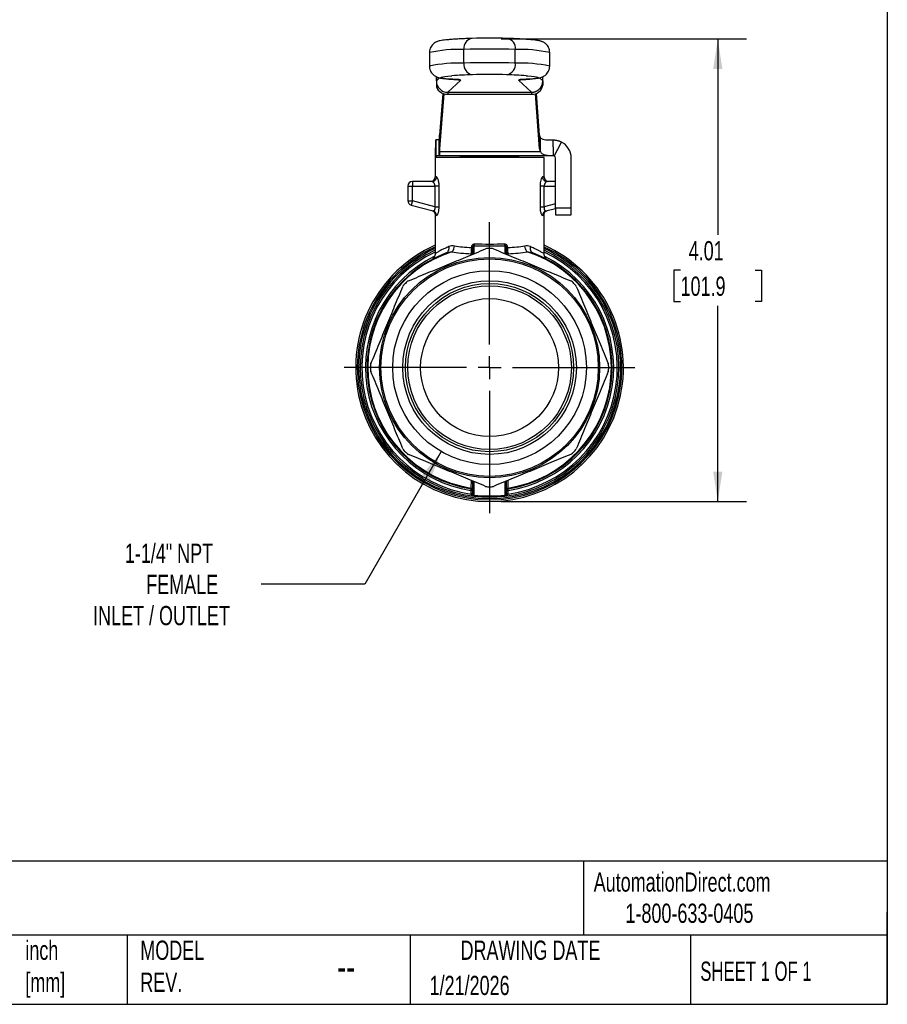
# Model space of a CAD drawing. Header units: inches. Extents: x 0.5 to 21.5, y 0.5 to 16.5.
# Tile 8 of 12: x 14 to 21.5, y 0.5 to 9. Entities that reach past the tile are written whole.
import ezdxf

# ---------------------------------------------------------------- set-up
doc = ezdxf.new("R2010")
doc.units = ezdxf.units.IN
doc.header["$LTSCALE"] = 2
doc.header["$MEASUREMENT"] = 0
doc.linetypes.add('SLD-Center', pattern=[0.75, 0.6, -0.05, 0.05, -0.05])
doc.linetypes.add('SLD-Solid', pattern=[0])
doc.layers.add('CENTER', color=40, linetype='SLD-Center')
doc.layers.add('DIMENSIONS', color=140, linetype='SLD-Solid', lineweight=25)
doc.layers.add('TEXT', color=140, linetype='SLD-Solid', lineweight=25)
doc.styles.add('SLDTEXTSTYLE0', font='TXT', dxfattribs={"width": 0.7})
doc.styles.add('SLDTEXTSTYLE1', font='TXT', dxfattribs={"width": 0.65})
doc.dimstyles.new('SLDDIMSTYLE0', dxfattribs={"dimtxt": 0.169922, "dimasz": 0.26, "dimexe": 0, "dimexo": 0.0625, "dimgap": 0.04248, "dimtad": 0, "dimtih": 1, "dimtoh": 1, "dimrnd": 1e-09, "dimzin": 12, "dimdsep": 46, "dimtxsty": 'SLDTEXTSTYLE0', "dimsah": 1, "dimcen": 0.09, "dimadec": 0, "dimazin": 3, "dimtfac": 1, "dimtofl": 0, "dimtmove": 0, "dimatfit": 3, "dimfxl": 0, "dimfrac": 2, "dimtolj": 1, "dimtzin": 12, "dimarcsym": 0})
doc.dimstyles.new('SLDDIMSTYLE2', dxfattribs={"dimtxt": 0.169922, "dimasz": 0.26, "dimexe": 0, "dimexo": 0.0625, "dimgap": 0.04248, "dimtad": 0, "dimtih": 1, "dimtoh": 1, "dimrnd": 1e-09, "dimzin": 12, "dimdsep": 46, "dimtxsty": 'SLDTEXTSTYLE0', "dimsah": 1, "dimcen": 0, "dimadec": 0, "dimazin": 3, "dimtfac": 1, "dimtofl": 0, "dimtmove": 0, "dimatfit": 3, "dimfxl": 0, "dimfrac": 2, "dimtolj": 1, "dimtzin": 12, "dimarcsym": 0})

# ---------------------------------------------------------------- blocks, each defined once
blk = doc.blocks.new('_D_4')
at = {"layer": 'DIMENSIONS'}
for p, q in [((17.6286, 5.2934), (16.9653, 4.1446)), ((16.9653, 4.1446), (16.0664, 4.1446))]:
    blk.add_line(p, q, dxfattribs=at)
blk.add_solid([(17.6286, 5.2934), (17.4639, 5.0882), (17.5332, 5.0482)], dxfattribs=at)
at = {"layer": 'DIMENSIONS', "attachment_point": 1, "style": 'SLDTEXTSTYLE0'}
for s, insert, char_height in [('1-1/4" NPT', (14.884, 4.4945), 0.16667), ('FEMALE', (15.0698, 4.2244), 0.16667), ('INLET / OUTLET', (14.6084, 3.9543), 0.166667)]:
    blk.add_mtext(s, dxfattribs=dict(at, insert=insert, char_height=char_height))
blk = doc.blocks.new('_D_5')
at = {"layer": 'DIMENSIONS'}
for p, q in [((18.1488, 8.8711), (20.2791, 8.8711)), ((20.0291, 8.8711), (20.0291, 7.1736)), ((19.706, 6.8655), (19.6489, 6.8655)), ((19.6489, 6.8655), (19.6489, 6.5954)), ((20.3523, 6.8655), (20.4093, 6.8655)), ((20.4093, 6.8655), (20.4093, 6.5954)), ((19.6489, 6.5954), (19.706, 6.5954)), ((20.4093, 6.5954), (20.3523, 6.5954)), ((20.0291, 4.8599), (20.0291, 6.5574)), ((18.1488, 4.8599), (20.2791, 4.8599))]:
    blk.add_line(p, q, dxfattribs=at)
for points in [[(20.0291, 8.8711), (19.9891, 8.6111), (20.0691, 8.6111)], [(20.0291, 4.8599), (20.0691, 5.1199), (19.9891, 5.1199)]]:
    blk.add_solid(points, dxfattribs=at)
at = {"layer": 'DIMENSIONS', "char_height": 0.16667, "attachment_point": 1, "style": 'SLDTEXTSTYLE0'}
for s, insert in [('4.01', (19.7766, 7.1184)), ('101.9', (19.706, 6.8103))]:
    blk.add_mtext(s, dxfattribs=dict(at, insert=insert))
blk = doc.blocks.new('SW_CENTERMARKSYMBOL_0')
at = {"layer": 'CENTER', "color": 0}
for p, q in [((0, 0.2), (0, 1.2614)), ((0, 0), (0, 0.1)), ((-0.2, 0), (-1.2614, 0)), ((0, 0), (-0.1, 0)), ((0, 0), (0, -0.1)), ((0, 0), (0.1, 0)), ((0.2, 0), (1.2614, 0)), ((0, -0.2), (0, -1.2614))]:
    blk.add_line(p, q, dxfattribs=at)

msp = doc.modelspace()

# ---------------------------------------------------------------- linework, layer by layer
for p, q in [((17.5272, 8.7535), (17.5272, 8.6355)), ((17.8256, 8.6619), (17.8256, 8.78)), ((18.2721, 8.6619), (18.2721, 8.78)), ((18.5705, 8.6355), (18.5705, 8.7535)), ((17.5871, 8.507), (17.5871, 8.5436)), ((17.5871, 8.5436), (17.5871, 8.472)), ((18.5102, 8.507), (18.5102, 8.5434)), ((17.6157, 8.5341), (17.5871, 8.507)), ((17.6856, 8.4087), (17.7981, 8.5151)), ((17.7645, 8.519), (17.7701, 8.5189)), ((18.2995, 8.5151), (18.4117, 8.4087)), ((18.3274, 8.5186), (18.3331, 8.519)), ((18.3331, 8.519), (18.3274, 8.5189)), ((18.5102, 8.507), (18.4816, 8.5341)), ((17.6425, 8.3996), (17.6158, 8.0365)), ((17.651, 8.3966), (17.6158, 7.9171)), ((17.6856, 8.4087), (18.4117, 8.4087)), ((17.6856, 8.3915), (18.4117, 8.3915)), ((18.4819, 7.9171), (18.4466, 8.3967)), ((18.4819, 8.0365), (18.4552, 8.3997)), ((17.6158, 8.0365), (17.6145, 8.0142)), ((17.6158, 7.9171), (17.6158, 8.0365)), ((18.4819, 7.9171), (18.4819, 8.0365)), ((17.5832, 7.9957), (17.5832, 7.8579)), ((17.6116, 7.9957), (17.5832, 7.9957)), ((17.6116, 7.8579), (17.6116, 7.9957)), ((17.6145, 8.0142), (17.6145, 7.8948)), ((18.4901, 7.8948), (18.4901, 8.0142)), ((18.6, 7.9351), (18.6, 7.9957)), ((18.6093, 7.8556), (18.674, 7.9773)), ((17.6116, 7.8579), (17.5832, 7.8579)), ((18.6, 7.8579), (17.6116, 7.8579)), ((17.6158, 7.9171), (17.6145, 7.8948)), ((17.6145, 7.8948), (18.4901, 7.8948)), ((18.6, 7.9351), (18.6, 7.8579)), ((18.6, 7.8579), (18.6, 7.8579)), ((17.5764, 7.8422), (17.5764, 7.6748)), ((18.5213, 7.8422), (17.5764, 7.8422)), ((17.7939, 7.85), (17.7939, 7.8422)), ((17.7939, 7.85), (18.3037, 7.85)), ((18.3037, 7.8422), (18.3037, 7.85)), ((18.5213, 7.6748), (18.5213, 7.8422)), ((18.6197, 7.4052), (18.6197, 7.8382)), ((18.7575, 7.4052), (18.7575, 7.8382)), ((17.3795, 7.6355), (17.3795, 7.5961)), ((17.5499, 7.6355), (17.3795, 7.6355)), ((17.5883, 7.6748), (17.5764, 7.6748)), ((18.5213, 7.6748), (18.5094, 7.6748)), ((18.6197, 7.6355), (18.5477, 7.6355)), ((17.3402, 7.5961), (17.3795, 7.5961)), ((17.3402, 7.5961), (17.3402, 7.4688)), ((17.3795, 7.4688), (17.3795, 7.5961)), ((17.3795, 7.5961), (17.5748, 7.5961)), ((17.5748, 7.5961), (17.5748, 7.4165)), ((17.6112, 7.4165), (17.6112, 7.5961)), ((18.4864, 7.5961), (18.4864, 7.4165)), ((18.5229, 7.4165), (18.5229, 7.5961)), ((18.5229, 7.5961), (18.6197, 7.5961)), ((17.3402, 7.4688), (17.3795, 7.4688)), ((17.3795, 7.4688), (17.3693, 7.4308)), ((17.3693, 7.4308), (17.5601, 7.3797)), ((17.5748, 7.4165), (17.3795, 7.4688)), ((18.6197, 7.4425), (18.5229, 7.4165)), ((17.5764, 7.3451), (17.5764, 7.0068)), ((18.5213, 7.0068), (18.5213, 7.3451)), ((18.5376, 7.3797), (18.6197, 7.4017)), ((18.7575, 7.4052), (18.6197, 7.4052)), ((18.6197, 7.4052), (18.6197, 7.3461)), ((18.6197, 7.3461), (18.7575, 7.3461)), ((18.7575, 7.3461), (18.7575, 7.4052)), ((17.8876, 7.0088), (17.8877, 6.9986)), ((17.8907, 7.0611), (17.8907, 7.0596)), ((17.9012, 7.0611), (17.9012, 7.0042)), ((17.9151, 7.0099), (17.9151, 7.0786)), ((18.1826, 7.0786), (18.1826, 7.0099)), ((18.1965, 7.0042), (18.1965, 7.0611)), ((18.2069, 7.0596), (18.2069, 7.0611)), ((18.21, 6.9986), (18.21, 7.0088)), ((17.8877, 5.044), (17.8875, 4.977)), ((17.9012, 5.0384), (17.9012, 4.9272)), ((18.1965, 4.9272), (18.1965, 5.0384)), ((18.2101, 4.977), (18.21, 5.044)), ((17.9151, 4.9137), (17.9151, 5.0327)), ((18.1826, 5.0327), (18.1826, 4.9137))]:
    msp.add_line(p, q)
at = {"flags": 128}
for points in [[(17.7701, 8.5189), (17.7309, 8.5214), (17.6976, 8.524), (17.6704, 8.5267), (17.6496, 8.5294), (17.6351, 8.5323), (17.6272, 8.5351), (17.6259, 8.5379), (17.6311, 8.5408), (17.6429, 8.5436), (17.6612, 8.5464), (17.6859, 8.5491), (17.7168, 8.5518), (17.7225, 8.5522)], [(18.3653, 8.5529), (18.3809, 8.5518), (18.4117, 8.5491), (18.4364, 8.5464), (18.4547, 8.5436), (18.4665, 8.5408), (18.4717, 8.5379), (18.4704, 8.5351), (18.4625, 8.5323), (18.448, 8.5294), (18.4271, 8.5267), (18.4, 8.524), (18.3666, 8.5214), (18.3274, 8.5189)], [(17.5871, 8.507), (17.5871, 8.506), (17.5871, 8.504), (17.5871, 8.5011), (17.5871, 8.4971), (17.5871, 8.4922), (17.5871, 8.4863), (17.5871, 8.4796), (17.5871, 8.472)], [(17.7636, 8.5214), (17.7789, 8.517), (17.7981, 8.5151)], [(18.2995, 8.5151), (18.3187, 8.517), (18.3302, 8.5201)], [(18.5102, 8.507), (18.5102, 8.506), (18.5102, 8.504), (18.5102, 8.5011), (18.5102, 8.4971), (18.5102, 8.4922), (18.5102, 8.4863), (18.5102, 8.4796), (18.5102, 8.472)], [(17.6856, 8.4087), (17.6856, 8.4082), (17.6856, 8.4072), (17.6856, 8.4057), (17.6856, 8.4038), (17.6856, 8.4014), (17.6856, 8.3985), (17.6856, 8.3952), (17.6856, 8.3915)], [(18.4117, 8.4087), (18.4117, 8.4082), (18.4117, 8.4072), (18.4117, 8.4057), (18.4117, 8.4038), (18.4117, 8.4014), (18.4117, 8.3985), (18.4117, 8.3952), (18.4117, 8.3915)], [(17.8871, 4.9567), (17.8871, 4.9439), (17.8871, 4.9339)], [(18.2106, 4.9339), (18.2106, 4.9467), (18.2105, 4.9567)]]:
    msp.add_lwpolyline(points, dxfattribs=at)
for radius in [0.9547, 0.9429, 0.8406, 0.753, 0.7294, 0.7097, 0.5984]:
    msp.add_circle((18.0488, 6.0213), radius)
for centre, radius, start, end in [((17.9099, 8.7918), 0.0851, 98.29498, 187.96675), ((18.0488, 4.103), 4.7754, 88.18503, 91.81481), ((18.1878, 8.7918), 0.0851, 352.03472, 81.70741), ((17.7852, 7.5389), 1.2417, 88.13748, 101.9957), ((18.0488, 1.7289), 7.0546, 88.18637, 91.81347), ((18.3124, 7.5394), 1.2412, 78.00234, 91.86333), ((17.7852, 7.4207), 1.2419, 88.13817, 101.99445), ((17.9166, 8.6509), 0.0917, 173.11396, 258.02352), ((18.0488, 1.6108), 7.0546, 88.18638, 91.81346), ((18.181, 8.6509), 0.0917, 281.97369, 6.88481), ((18.3124, 7.4207), 1.2418, 78.00704, 91.86074), ((18.0675, 3.5596), 5.0044, 91.94538, 93.9528), ((18.0488, 3.7882), 4.7754, 88.18503, 91.81482), ((18.0223, 3.3812), 5.1831, 86.20539, 88.03425), ((17.7754, 8.4529), 0.0662, 69.97277, 94.58075), ((18.3221, 8.4529), 0.0662, 85.42651, 110.01507), ((18.4199, 8.482), 0.0909, 264.85201, 353.65115), ((18.5276, 8.0406), 0.0459, 185.12148, 215.15298), ((18.6, 7.8382), 0.1575, 0, 61.98984), ((17.8018, 7.85), 0.00787, 90, 180), ((18.2959, 7.85), 0.00787, 360, 90), ((18.5276, 7.9212), 0.0459, 185.12148, 215.15298), ((18.6, 7.8382), 0.0197, 0, 61.98984), ((17.3795, 7.5961), 0.0394, 90, 180), ((17.537, 7.6748), 0.0394, 270, 0), ((18.5606, 7.6748), 0.0394, 180, 270), ((17.3795, 7.4688), 0.0394, 180, 255), ((18.0488, 6.0213), 1.1614, 114.0027, 65.9973), ((18.0488, 6.0213), 1.1476, 114.3107, 65.6893), ((18.0488, 6.0213), 1.1359, 114.57748, 65.42252), ((18.0488, 6.0213), 1.122, 114.90106, 263.15308), ((18.0488, 6.0213), 1.1082, 115.23361, 261.67703), ((18.0488, 6.0213), 1.063, 110.71611, 261.28846), ((18.0488, 6.0213), 1.0567, 107.99586, 261.21923), ((18.0488, 6.0213), 1.0335, 89.04339, 90.95661), ((18.0488, 6.0213), 1.122, 276.84692, 65.09894), ((18.0488, 6.0213), 1.1082, 278.32297, 64.76639), ((18.0488, 6.0213), 1.063, 278.71154, 69.28389), ((18.0488, 6.0213), 1.0567, 278.78077, 72.00414), ((18.0488, 6.0213), 1.0768, 116.47331, 261.3629), ((18.0488, 6.0213), 1.0768, 278.6371, 63.59763), ((18.0488, 6.0213), 1.0335, 134.04339, 135.95661), ((18.0488, 6.0213), 1.0335, 44.04339, 45.95661), ((18.0488, 6.0213), 1.0335, 179.04339, 180.95661), ((18.0488, 6.0213), 1.0335, 359.04339, 0.95661), ((18.0488, 6.0213), 1.0335, 224.04339, 225.95661), ((18.0488, 6.0213), 1.0335, 314.04339, 315.95661), ((18.0488, 6.0213), 1.0335, 269.04339, 270.95661)]:
    msp.add_arc(centre, radius, start, end)
for centre, major_axis, ratio, start_param, end_param in [((17.6856, 8.507), (0.0985, -0.0001), 0.998713, 3.142118, 4.712914), ((17.6856, 8.472), (0.0985, 0), 0.817064, 3.14166, 4.712456)]:
    msp.add_ellipse(centre, major_axis=major_axis, ratio=ratio, start_param=start_param, end_param=end_param)
for points, knots in [([(17.8939, 8.876), (17.8848, 8.8756), (17.8583, 8.8746), (17.8175, 8.8728), (17.7734, 8.8705), (17.7338, 8.8681), (17.6989, 8.8656), (17.6684, 8.8628), (17.6418, 8.8597), (17.622, 8.8565), (17.6061, 8.8527), (17.5937, 8.8485), (17.5822, 8.8433), (17.5697, 8.8359), (17.5563, 8.8248), (17.5435, 8.8096), (17.5336, 8.7907), (17.5278, 8.7714), (17.5277, 8.7587), (17.5277, 8.7536)], [0, 0, 0, 0, 0.048203, 0.140442, 0.232926, 0.325868, 0.419574, 0.514669, 0.612678, 0.718575, 0.77913, 0.815909, 0.844406, 0.870902, 0.897146, 0.9241, 0.952045, 0.980581, 1, 1, 1, 1]), ([(18.3171, 8.8708), (18.3126, 8.8711), (18.2943, 8.8721), (18.257, 8.8739), (18.2217, 8.8753), (18.2038, 8.876)], [0, 0, 0, 0, 0.139118, 0.562059, 1, 1, 1, 1]), ([(18.5703, 8.7535), (18.5699, 8.7612), (18.569, 8.7762), (18.5614, 8.7966), (18.5511, 8.8136), (18.5392, 8.8267), (18.527, 8.8364), (18.5156, 8.8432), (18.5051, 8.848), (18.4949, 8.8516), (18.4838, 8.8546), (18.4681, 8.8578), (18.4472, 8.8608), (18.4182, 8.8639), (18.385, 8.8666), (18.3512, 8.869), (18.3268, 8.8703), (18.3171, 8.8708)], [0, 0, 0, 0, 0.0373439, 0.0729488, 0.1061188, 0.1376016, 0.168164, 0.1994103, 0.2333803, 0.2738557, 0.326715, 0.4036426, 0.5434686, 0.6653928, 0.7952034, 0.9185625, 1, 1, 1, 1]), ([(17.5277, 8.6355), (17.5276, 8.633), (17.5269, 8.6229), (17.531, 8.6058), (17.5393, 8.5863), (17.5504, 8.5706), (17.5625, 8.5586), (17.5745, 8.55), (17.5856, 8.544), (17.5959, 8.5397), (17.6061, 8.5364), (17.6181, 8.5334), (17.6344, 8.5304), (17.6564, 8.5275), (17.6855, 8.5245), (17.7185, 8.5219), (17.7463, 8.5201), (17.7618, 8.5191), (17.7644, 8.519)], [0, 0, 0, 0, 0.01237, 0.051897, 0.088197, 0.122246, 0.154757, 0.186722, 0.220022, 0.257297, 0.303076, 0.364792, 0.459267, 0.59617, 0.722406, 0.856276, 0.975671, 1, 1, 1, 1]), ([(18.3331, 8.519), (18.3401, 8.5194), (18.3604, 8.5206), (18.3907, 8.5228), (18.4222, 8.5255), (18.4497, 8.5285), (18.4702, 8.5315), (18.4864, 8.535), (18.499, 8.5386), (18.5113, 8.5436), (18.5232, 8.55), (18.5365, 8.5597), (18.5496, 8.5734), (18.561, 8.5911), (18.5681, 8.6119), (18.5713, 8.6274), (18.5704, 8.6354), (18.5703, 8.6358)], [0, 0, 0, 0, 0.064752, 0.190431, 0.317377, 0.447539, 0.585727, 0.670523, 0.737658, 0.776971, 0.813198, 0.848457, 0.884108, 0.921159, 0.959195, 0.997715, 1, 1, 1, 1]), ([(17.7644, 8.519), (17.7669, 8.5188), (17.7726, 8.5185), (17.7779, 8.518), (17.7783, 8.5179), (17.7785, 8.5179)], [0, 0, 0, 0, 0.320579, 0.74985, 1, 1, 1, 1]), ([(18.3188, 8.5179), (18.3188, 8.5179), (18.3183, 8.5178), (18.3209, 8.5182), (18.3241, 8.5184), (18.3272, 8.5186), (18.3274, 8.5186)], [0, 0, 0, 0, 0.021053, 0.435509, 0.972444, 1, 1, 1, 1]), ([(18.4117, 8.4087), (18.4138, 8.4087), (18.4179, 8.4088), (18.424, 8.4094), (18.4298, 8.4103), (18.4354, 8.4115), (18.4407, 8.413), (18.4457, 8.4147), (18.4505, 8.4166), (18.455, 8.4186), (18.4592, 8.4208), (18.4631, 8.4231), (18.4668, 8.4254), (18.4702, 8.4278), (18.4733, 8.4302), (18.4762, 8.4327), (18.4789, 8.435), (18.4806, 8.4367), (18.4845, 8.4406), (18.4904, 8.4474), (18.4977, 8.4584), (18.5034, 8.4702), (18.5073, 8.4823), (18.5098, 8.4947), (18.5101, 8.5029), (18.5102, 8.507)], [0, 0, 0, 0, 0.040608, 0.07997, 0.118085, 0.154954, 0.190575, 0.224951, 0.258079, 0.289961, 0.320596, 0.349985, 0.378126, 0.405021, 0.430669, 0.455071, 0.478225, 0.500133, 0.500259, 0.58735, 0.672918, 0.756966, 0.839495, 0.920505, 1, 1, 1, 1]), ([(17.5797, 7.8422), (17.5799, 7.8562), (17.5803, 7.8857), (17.581, 7.9267), (17.5817, 7.9632), (17.5824, 7.9902), (17.5829, 7.9939), (17.5832, 7.9957)], [0, 0, 0, 0, 0.1736471, 0.3632795, 0.5529024, 0.7764168, 1, 1, 1, 1]), ([(17.6116, 7.9957), (17.6121, 7.9957), (17.6126, 7.9973), (17.6136, 8.0035), (17.614, 8.0081), (17.6145, 8.0142)], [0, 0, 0, 0, 0.0918336, 0.0918336, 0.1836671, 0.1836671, 0.1836671, 0.1836671]), ([(18.4901, 8.0142), (18.4926, 8.0116), (18.4955, 8.0094), (18.5022, 8.0057), (18.506, 8.0042), (18.518, 8.0003), (18.527, 7.9988), (18.5466, 7.9968), (18.5569, 7.9963), (18.578, 7.9958), (18.5888, 7.9957), (18.6, 7.9957)], [0, 0, 0, 0, 0.125, 0.125, 0.25, 0.25, 0.5, 0.5, 0.75, 0.75, 1, 1, 1, 1]), ([(18.6, 7.9957), (18.6025, 7.9957), (18.6076, 7.9956), (18.6152, 7.995), (18.6228, 7.9941), (18.6304, 7.9928), (18.6379, 7.9912), (18.6453, 7.9891), (18.6527, 7.9867), (18.6599, 7.9839), (18.667, 7.9808), (18.6717, 7.9785), (18.674, 7.9773)], [0, 0, 0, 0, 0.09923, 0.198585, 0.298084, 0.397741, 0.497576, 0.597605, 0.697846, 0.798314, 0.899026, 1, 1, 1, 1]), ([(17.5832, 7.8579), (17.5828, 7.8575), (17.5822, 7.8568), (17.5813, 7.8515), (17.5806, 7.8463), (17.5802, 7.8431), (17.5801, 7.8422)], [0, 0, 0, 0, 0.321525, 0.64299, 0.896322, 1, 1, 1, 1]), ([(17.6145, 7.8948), (17.614, 7.8828), (17.6136, 7.8735), (17.6126, 7.8611), (17.6121, 7.8579), (17.6116, 7.8579)], [0, 0, 0, 0, 0.1835574, 0.1835574, 0.3671149, 0.3671149, 0.3671149, 0.3671149]), ([(18.6, 7.8579), (18.5926, 7.8579), (18.5856, 7.858), (18.5722, 7.8584), (18.5657, 7.8586), (18.5536, 7.8596), (18.548, 7.8602), (18.5374, 7.8619), (18.5325, 7.863), (18.5188, 7.8671), (18.5113, 7.8708), (18.4987, 7.881), (18.4938, 7.8872), (18.4901, 7.8948)], [0, 0, 0, 0, 0.125, 0.125, 0.25, 0.25, 0.375, 0.375, 0.5, 0.5, 0.75, 0.75, 1, 1, 1, 1]), ([(18.6093, 7.8556), (18.6088, 7.8559), (18.6078, 7.8563), (18.6063, 7.8569), (18.6047, 7.8574), (18.6031, 7.8577), (18.6015, 7.8579), (18.6005, 7.8579), (18.6, 7.8579)], [0, 0, 0, 0, 0.14612, 0.295814, 0.452974, 0.620973, 0.802582, 1, 1, 1, 1]), ([(17.5499, 7.6355), (17.56, 7.6355), (17.5699, 7.6397), (17.5842, 7.6543), (17.5883, 7.6645), (17.5883, 7.6748)], [0, 0, 0, 0, 0.5, 0.5, 1, 1, 1, 1]), ([(17.5748, 7.5961), (17.5747, 7.5971), (17.5747, 7.5991), (17.5744, 7.6022), (17.5739, 7.6052), (17.5732, 7.6083), (17.572, 7.6126), (17.5697, 7.6181), (17.5664, 7.6236), (17.5623, 7.6287), (17.5585, 7.6322), (17.5547, 7.6344), (17.5521, 7.6353), (17.5506, 7.6354), (17.5499, 7.6355)], [0, 0, 0, 0, 0.04477, 0.090502, 0.137367, 0.185527, 0.23513, 0.348617, 0.481919, 0.578047, 0.742115, 0.843521, 0.929473, 1, 1, 1, 1]), ([(17.6112, 7.5961), (17.6112, 7.6081), (17.6091, 7.6321), (17.5998, 7.6647), (17.592, 7.6748), (17.5883, 7.6748)], [0, 0, 0, 0, 0.0913555, 0.1827109, 0.3197441, 0.3197441, 0.3197441, 0.3197441]), ([(18.5094, 7.6748), (18.5044, 7.6748), (18.4926, 7.656), (18.4864, 7.6141), (18.4864, 7.5961)], [0, 0, 0, 0, 0.1827651, 0.319839, 0.319839, 0.319839, 0.319839]), ([(18.5094, 7.6748), (18.5094, 7.6645), (18.5135, 7.6543), (18.5277, 7.6397), (18.5377, 7.6355), (18.5477, 7.6355)], [0, 0, 0, 0, 0.5, 0.5, 1, 1, 1, 1]), ([(18.5477, 7.6355), (18.5473, 7.6354), (18.5462, 7.6354), (18.5444, 7.6349), (18.5423, 7.6341), (18.5391, 7.6321), (18.5355, 7.6289), (18.5327, 7.6255), (18.5306, 7.6224), (18.5285, 7.6189), (18.526, 7.6132), (18.5242, 7.6074), (18.5231, 7.6017), (18.523, 7.5979), (18.5229, 7.5961)], [0, 0, 0, 0, 0.050098, 0.109336, 0.177731, 0.255295, 0.412859, 0.512332, 0.518438, 0.631965, 0.736215, 0.831767, 0.91937, 1, 1, 1, 1]), ([(17.6112, 7.5961), (17.6083, 7.5961), (17.6032, 7.5961), (17.5903, 7.5961), (17.5825, 7.5961), (17.5748, 7.5961)], [0, 0, 0, 0, 0.5, 0.5, 1, 1, 1, 1]), ([(18.5229, 7.5961), (18.5151, 7.5961), (18.5074, 7.5961), (18.4945, 7.5961), (18.4894, 7.5961), (18.4864, 7.5961)], [0, 0, 0, 0, 0.5, 0.5, 1, 1, 1, 1]), ([(17.5473, 7.3831), (17.5513, 7.3816), (17.5594, 7.3786), (17.5688, 7.3695), (17.5752, 7.358), (17.576, 7.3494), (17.5764, 7.3451)], [0, 0, 0, 0, 0.250089, 0.500001, 0.749914, 1, 1, 1, 1]), ([(17.5601, 7.3797), (17.5607, 7.3796), (17.5619, 7.3793), (17.5637, 7.3795), (17.5655, 7.38), (17.5671, 7.3808), (17.5686, 7.3819), (17.5699, 7.3832), (17.5712, 7.3847), (17.5722, 7.3863), (17.5729, 7.3875), (17.574, 7.3898), (17.5754, 7.3937), (17.5764, 7.4008), (17.5763, 7.4085), (17.5753, 7.4138), (17.5748, 7.4165)], [0, 0, 0, 0, 0.0694593, 0.1354492, 0.1980054, 0.2571694, 0.3129907, 0.365528, 0.4148521, 0.4610482, 0.5042205, 0.5065061, 0.6297907, 0.7510703, 0.8734617, 1, 1, 1, 1]), ([(17.5748, 7.4165), (17.5825, 7.4165), (17.5903, 7.4165), (17.6032, 7.4165), (17.6083, 7.4165), (17.6112, 7.4165)], [0, 0, 0, 0, 0.5, 0.5, 1, 1, 1, 1]), ([(17.5883, 7.3417), (17.5932, 7.3402), (17.6053, 7.3566), (17.6112, 7.3987), (17.6112, 7.4165)], [0, 0, 0, 0, 0.1808212, 0.3164371, 0.3164371, 0.3164371, 0.3164371]), ([(18.4864, 7.4165), (18.4864, 7.4047), (18.4884, 7.3808), (18.4978, 7.3486), (18.5057, 7.3406), (18.5094, 7.3417)], [0, 0, 0, 0, 0.0903838, 0.1807676, 0.3163433, 0.3163433, 0.3163433, 0.3163433]), ([(18.4864, 7.4165), (18.4894, 7.4165), (18.4945, 7.4165), (18.5074, 7.4165), (18.5151, 7.4165), (18.5229, 7.4165)], [0, 0, 0, 0, 0.5, 0.5, 1, 1, 1, 1]), ([(18.5212, 7.3451), (18.5216, 7.3494), (18.5225, 7.358), (18.5288, 7.3695), (18.5383, 7.3786), (18.5464, 7.3816), (18.5504, 7.3831)], [0, 0, 0, 0, 0.250086, 0.499999, 0.749911, 1, 1, 1, 1]), ([(18.5229, 7.4165), (18.5226, 7.4154), (18.5222, 7.4132), (18.5217, 7.4099), (18.5214, 7.4067), (18.5213, 7.4036), (18.5214, 7.3992), (18.5222, 7.3937), (18.5243, 7.388), (18.5271, 7.3835), (18.5303, 7.3807), (18.5339, 7.3792), (18.5363, 7.3795), (18.5376, 7.3797)], [0, 0, 0, 0, 0.053094, 0.104722, 0.155058, 0.204292, 0.252623, 0.370496, 0.494289, 0.611942, 0.742648, 0.860332, 1, 1, 1, 1]), ([(17.9176, 7.0921), (17.9134, 7.0923), (17.9071, 7.0909), (17.8946, 7.0819), (17.8907, 7.0702), (17.8907, 7.0611)], [0, 0, 0, 0, 0.0344853, 0.051728, 0.1206987, 0.1206987, 0.1206987, 0.1206987]), ([(17.9176, 7.0921), (17.9175, 7.089), (17.9169, 7.0836), (17.9156, 7.0798), (17.9151, 7.0786)], [0, 0, 0, 0, 0.571429, 1, 1, 1, 1]), ([(18.2069, 7.0611), (18.2069, 7.0679), (18.2042, 7.0795), (18.1928, 7.0904), (18.1843, 7.0923), (18.1801, 7.0921)], [0, 0, 0, 0, 0.0517513, 0.0862522, 0.120753, 0.120753, 0.120753, 0.120753]), ([(18.1826, 7.0786), (18.182, 7.0798), (18.1808, 7.0836), (18.1802, 7.089), (18.1801, 7.0921)], [0, 0, 0, 0, 0.428571, 1, 1, 1, 1]), ([(17.3451, 6.7739), (17.4047, 6.7985), (17.4613, 6.822), (17.5719, 6.8678), (17.6258, 6.8901), (17.7336, 6.9348), (17.7875, 6.9571), (17.8981, 7.0029), (17.9547, 7.0264), (18.0143, 7.051)], [0, 0, 0, 0, 0.25, 0.25, 0.5, 0.5, 0.75, 0.75, 1, 1, 1, 1]), ([(17.5764, 7.0096), (17.5763, 7.0063), (17.576, 6.9997), (17.5735, 6.9904), (17.5701, 6.9823), (17.5644, 6.9725), (17.5567, 6.9641), (17.5545, 6.9625), (17.5531, 6.9616)], [0, 0, 0, 0, 0.082853, 0.167952, 0.2615, 0.368837, 0.639122, 1, 1, 1, 1]), ([(17.696, 7.0708), (17.6833, 7.0652), (17.6599, 7.055), (17.6336, 7.0418), (17.6142, 7.0313), (17.5997, 7.0233), (17.5889, 7.017), (17.5817, 7.0127), (17.577, 7.0099), (17.577, 7.0099), (17.577, 7.0099)], [0, 0, 0, 0, 0.176815, 0.326557, 0.449275, 0.568764, 0.683006, 0.792183, 0.896501, 1, 1, 1, 1]), ([(17.6728, 7.0156), (17.6827, 7.0193), (17.6965, 7.0352), (17.6978, 7.0601), (17.696, 7.0708)], [0, 0, 0, 0, 0.571429, 1, 1, 1, 1]), ([(17.7224, 7.0263), (17.729, 7.0323), (17.739, 7.0475), (17.7437, 7.0667), (17.7446, 7.0749)], [0, 0, 0, 0, 0.571429, 1, 1, 1, 1]), ([(17.9012, 7.0611), (17.9012, 7.0611), (17.9002, 7.0611), (17.8964, 7.0611), (17.8938, 7.0611), (17.8907, 7.0611)], [0, 0, 0, 0, 0.5, 0.5, 1, 1, 1, 1]), ([(17.8907, 7.0596), (17.8938, 7.0596), (17.8964, 7.0596), (17.9002, 7.0596), (17.9012, 7.0596), (17.9012, 7.0596)], [0, 0, 0, 0, 0.5, 0.5, 1, 1, 1, 1]), ([(17.9151, 7.0786), (17.9144, 7.0787), (17.9132, 7.0788), (17.9113, 7.0786), (17.9095, 7.0781), (17.9079, 7.0773), (17.9064, 7.0761), (17.9046, 7.0742), (17.9028, 7.071), (17.9014, 7.0663), (17.9013, 7.0629), (17.9012, 7.0611)], [0, 0, 0, 0, 0.081161, 0.157724, 0.230992, 0.302446, 0.373682, 0.446309, 0.601293, 0.784166, 1, 1, 1, 1]), ([(18.0834, 7.051), (18.1429, 7.0264), (18.1996, 7.0029), (18.3101, 6.9571), (18.364, 6.9348), (18.4719, 6.8901), (18.5258, 6.8678), (18.6363, 6.822), (18.693, 6.7985), (18.7525, 6.7739)], [0, 0, 0, 0, 0.25, 0.25, 0.5, 0.5, 0.75, 0.75, 1, 1, 1, 1]), ([(18.1965, 7.0611), (18.1964, 7.0622), (18.1964, 7.0643), (18.1959, 7.0673), (18.1951, 7.07), (18.1941, 7.0724), (18.1931, 7.0739), (18.192, 7.0754), (18.1905, 7.0769), (18.188, 7.0782), (18.1853, 7.0789), (18.1835, 7.0787), (18.1826, 7.0786)], [0, 0, 0, 0, 0.1303528, 0.2484853, 0.3550979, 0.4511431, 0.5379223, 0.5546731, 0.6664773, 0.7743553, 0.8825105, 1, 1, 1, 1]), ([(18.2069, 7.0611), (18.2039, 7.0611), (18.2012, 7.0611), (18.1975, 7.0611), (18.1965, 7.0611), (18.1965, 7.0611)], [0, 0, 0, 0, 0.5, 0.5, 1, 1, 1, 1]), ([(18.1965, 7.0596), (18.1965, 7.0596), (18.1975, 7.0596), (18.2012, 7.0596), (18.2039, 7.0596), (18.2069, 7.0596)], [0, 0, 0, 0, 0.5, 0.5, 1, 1, 1, 1]), ([(18.3531, 7.0749), (18.3539, 7.0667), (18.3587, 7.0475), (18.3687, 7.0323), (18.3753, 7.0263)], [0, 0, 0, 0, 0.428571, 1, 1, 1, 1]), ([(18.4016, 7.0708), (18.3999, 7.0601), (18.4012, 7.0352), (18.4149, 7.0193), (18.4248, 7.0156)], [0, 0, 0, 0, 0.428571, 1, 1, 1, 1]), ([(18.5207, 7.0099), (18.5206, 7.0099), (18.5205, 7.01), (18.5095, 7.0167), (18.4882, 7.0287), (18.4621, 7.0426), (18.4353, 7.056), (18.4134, 7.0656), (18.4016, 7.0708)], [0, 0, 0, 0, 0.103551, 0.319761, 0.55061, 0.695223, 0.836668, 1, 1, 1, 1]), ([(18.5372, 6.9661), (18.5375, 6.9662), (18.538, 6.9663), (18.5329, 6.9725), (18.5276, 6.9821), (18.5243, 6.99), (18.5223, 6.9979), (18.5214, 7.0045), (18.5213, 7.0078), (18.5213, 7.0095)], [0, 0, 0, 0, 0.288117, 0.614807, 0.737524, 0.837946, 0.92233, 0.961404, 1, 1, 1, 1]), ([(17.0191, 6.0558), (17.0438, 6.1154), (17.0672, 6.172), (17.113, 6.2826), (17.1353, 6.3365), (17.18, 6.4443), (17.2024, 6.4983), (17.2481, 6.6088), (17.2716, 6.6654), (17.2963, 6.725)], [0, 0, 0, 0, 0.25, 0.25, 0.5, 0.5, 0.75, 0.75, 1, 1, 1, 1]), ([(18.8014, 6.725), (18.8261, 6.6654), (18.8495, 6.6088), (18.8953, 6.4983), (18.9176, 6.4443), (18.9623, 6.3365), (18.9846, 6.2826), (19.0304, 6.172), (19.0539, 6.1154), (19.0786, 6.0558)], [0, 0, 0, 0, 0.25, 0.25, 0.5, 0.5, 0.75, 0.75, 1, 1, 1, 1]), ([(17.2963, 5.3176), (17.2716, 5.3772), (17.2481, 5.4338), (17.2024, 5.5443), (17.18, 5.5983), (17.1353, 5.7061), (17.113, 5.76), (17.0672, 5.8706), (17.0438, 5.9272), (17.0191, 5.9868)], [0, 0, 0, 0, 0.25, 0.25, 0.5, 0.5, 0.75, 0.75, 1, 1, 1, 1]), ([(19.0786, 5.9868), (19.0539, 5.9272), (19.0304, 5.8706), (18.9846, 5.76), (18.9623, 5.7061), (18.9176, 5.5983), (18.8953, 5.5443), (18.8495, 5.4338), (18.8261, 5.3772), (18.8014, 5.3176)], [0, 0, 0, 0, 0.25, 0.25, 0.5, 0.5, 0.75, 0.75, 1, 1, 1, 1]), ([(18.0143, 4.9916), (17.9547, 5.0162), (17.8981, 5.0397), (17.7875, 5.0855), (17.7336, 5.1078), (17.6258, 5.1525), (17.5719, 5.1748), (17.4613, 5.2206), (17.4047, 5.2441), (17.3451, 5.2687)], [0, 0, 0, 0, 0.25, 0.25, 0.5, 0.5, 0.75, 0.75, 1, 1, 1, 1]), ([(18.7525, 5.2687), (18.693, 5.2441), (18.6363, 5.2206), (18.5258, 5.1748), (18.4719, 5.1525), (18.364, 5.1078), (18.3101, 5.0855), (18.1996, 5.0397), (18.1429, 5.0162), (18.0834, 4.9916)], [0, 0, 0, 0, 0.25, 0.25, 0.5, 0.5, 0.75, 0.75, 1, 1, 1, 1]), ([(17.9019, 4.9183), (17.9011, 4.9208), (17.8974, 4.9243), (17.8912, 4.925), (17.8884, 4.9248)], [0, 0, 0, 0, 0.571429, 1, 1, 1, 1]), ([(17.8884, 4.9248), (17.8897, 4.9225), (17.8926, 4.9176), (17.8983, 4.9126), (17.9029, 4.9113), (17.9047, 4.9108)], [0, 0, 0, 0, 0.336332, 0.73781, 1, 1, 1, 1]), ([(17.9151, 4.9073), (17.9113, 4.9077), (17.9077, 4.9096), (17.9026, 4.9153), (17.9012, 4.9191), (17.9012, 4.9229)], [0, 0, 0, 0, 0.5, 0.5, 1, 1, 1, 1]), ([(18.1826, 4.9137), (18.1864, 4.9141), (18.19, 4.9157), (18.195, 4.9206), (18.1965, 4.9239), (18.1965, 4.9272)], [0, 0, 0, 0, 0.5, 0.5, 1, 1, 1, 1]), ([(18.186, 4.9084), (18.1902, 4.9095), (18.1973, 4.9112), (18.2051, 4.9175), (18.208, 4.9225), (18.2092, 4.9248)], [0, 0, 0, 0, 0.44985, 0.749313, 1, 1, 1, 1])]:
    msp.add_open_spline(points, degree=3, knots=knots)
for points in [[(17.5883, 7.3417), (17.5884, 7.3503), (17.5829, 7.3675), (17.5682, 7.3775), (17.5601, 7.3797)], [(17.5764, 7.3451), (17.5764, 7.3451), (17.5804, 7.344), (17.5883, 7.3417)], [(18.5376, 7.3797), (18.5294, 7.3775), (18.5148, 7.3675), (18.5092, 7.3503), (18.5094, 7.3417)], [(18.5094, 7.3417), (18.5173, 7.344), (18.5212, 7.3451), (18.5212, 7.3451)], [(18.1801, 7.0921), (18.0949, 7.0895), (18.003, 7.0895), (17.9176, 7.0921)], [(17.6728, 7.0156), (17.6884, 7.0215), (17.7054, 7.0251), (17.7224, 7.0263)], [(17.7446, 7.0749), (17.7274, 7.0785), (17.7107, 7.077), (17.696, 7.0708)], [(17.7224, 7.0263), (17.7706, 7.0163), (17.8277, 7.0114), (17.8876, 7.0088)], [(17.8907, 7.0596), (17.8376, 7.0618), (17.7872, 7.066), (17.7446, 7.0749)], [(17.8907, 7.0596), (17.8906, 7.0493), (17.8899, 7.0287), (17.8884, 7.014), (17.8876, 7.0088)], [(17.8876, 7.0088), (17.8914, 7.0093), (17.8984, 7.0126), (17.9012, 7.019), (17.9012, 7.0223)], [(17.9151, 7.0786), (18.0021, 7.0759), (18.0957, 7.0759), (18.1826, 7.0786)], [(18.0316, 7.0546), (18.0256, 7.0545), (18.0197, 7.0533), (18.0143, 7.051)], [(18.0834, 7.051), (18.0779, 7.0533), (18.0721, 7.0545), (18.0661, 7.0546)], [(18.1965, 7.0223), (18.1965, 7.019), (18.1993, 7.0126), (18.2063, 7.0093), (18.21, 7.0088)], [(18.3531, 7.0749), (18.3104, 7.066), (18.2601, 7.0618), (18.2069, 7.0596)], [(18.21, 7.0088), (18.2092, 7.014), (18.2078, 7.0287), (18.207, 7.0493), (18.2069, 7.0596)], [(18.21, 7.0088), (18.2699, 7.0114), (18.327, 7.0163), (18.3753, 7.0263)], [(18.4016, 7.0708), (18.387, 7.077), (18.3703, 7.0785), (18.3531, 7.0749)], [(18.3753, 7.0263), (18.3923, 7.0251), (18.4092, 7.0215), (18.4248, 7.0156)], [(17.3451, 6.7739), (17.3397, 6.7716), (17.3347, 6.7683), (17.3304, 6.7642)], [(18.7673, 6.7642), (18.763, 6.7683), (18.758, 6.7716), (18.7525, 6.7739)], [(17.306, 6.7398), (17.3018, 6.7354), (17.2985, 6.7304), (17.2963, 6.725)], [(18.8014, 6.725), (18.7991, 6.7304), (18.7959, 6.7354), (18.7917, 6.7398)], [(17.0191, 6.0558), (17.0168, 6.0504), (17.0156, 6.0446), (17.0155, 6.0386)], [(17.0155, 6.004), (17.0156, 5.998), (17.0168, 5.9922), (17.0191, 5.9868)], [(19.0821, 6.0386), (19.082, 6.0446), (19.0808, 6.0504), (19.0786, 6.0558)], [(19.0786, 5.9868), (19.0808, 5.9922), (19.082, 5.998), (19.0821, 6.004)], [(17.2963, 5.3176), (17.2985, 5.3122), (17.3018, 5.3072), (17.306, 5.3028)], [(18.7917, 5.3028), (18.7959, 5.3072), (18.7991, 5.3122), (18.8014, 5.3176)], [(17.3304, 5.2784), (17.3347, 5.2743), (17.3397, 5.271), (17.3451, 5.2687)], [(18.7525, 5.2687), (18.758, 5.271), (18.763, 5.2743), (18.7673, 5.2784)], [(17.8878, 4.9706), (17.8878, 4.9706), (17.8876, 4.9654), (17.8871, 4.9567)], [(17.8871, 4.9567), (17.8909, 4.9564), (17.8982, 4.9538), (17.9012, 4.9484), (17.9012, 4.9457)], [(17.8875, 4.977), (17.8913, 4.9766), (17.8984, 4.9733), (17.9012, 4.9668), (17.9012, 4.9635)], [(17.8875, 4.977), (17.8877, 4.9728), (17.8878, 4.9706), (17.8878, 4.9706)], [(17.8878, 4.9706), (17.8915, 4.97), (17.8984, 4.9662), (17.9012, 4.9587), (17.9012, 4.955)], [(18.0143, 4.9916), (18.0197, 4.9893), (18.0256, 4.9881), (18.0316, 4.988)], [(18.0661, 4.988), (18.0721, 4.9881), (18.0779, 4.9893), (18.0834, 4.9916)], [(18.1965, 4.9635), (18.1965, 4.9668), (18.1993, 4.9733), (18.2064, 4.9766), (18.2101, 4.977)], [(18.1965, 4.955), (18.1965, 4.9587), (18.1992, 4.9662), (18.2061, 4.97), (18.2098, 4.9706)], [(18.1965, 4.9457), (18.1965, 4.9484), (18.1994, 4.9538), (18.2067, 4.9564), (18.2105, 4.9567)], [(18.2098, 4.9706), (18.2098, 4.9706), (18.2099, 4.9728), (18.2101, 4.977)], [(18.2105, 4.9567), (18.2101, 4.9654), (18.2098, 4.9706), (18.2098, 4.9706)], [(17.8871, 4.9339), (17.8909, 4.9336), (17.8982, 4.931), (17.9012, 4.9256), (17.9012, 4.9229)], [(17.8871, 4.9339), (17.8871, 4.9309), (17.8875, 4.9278), (17.8884, 4.9248)], [(17.9151, 4.9137), (17.9113, 4.9141), (17.9041, 4.9173), (17.9012, 4.9239), (17.9012, 4.9272)], [(17.9012, 4.9272), (17.9012, 4.9244), (17.9012, 4.9229), (17.9012, 4.9229)], [(17.9151, 4.9073), (17.915, 4.9073), (17.915, 4.9095), (17.9151, 4.9137)], [(18.1826, 4.9137), (18.0938, 4.9031), (18.0038, 4.9031), (17.9151, 4.9137)], [(17.9151, 4.9073), (18.0038, 4.8966), (18.0938, 4.8966), (18.1826, 4.9073)], [(18.1826, 4.9073), (18.1864, 4.9077), (18.1936, 4.9115), (18.1965, 4.9191), (18.1965, 4.9229)], [(18.1826, 4.9137), (18.1827, 4.9095), (18.1827, 4.9073), (18.1826, 4.9073)], [(18.2092, 4.9248), (18.2028, 4.9253), (18.1971, 4.9226), (18.1958, 4.9183)], [(18.1965, 4.9229), (18.1965, 4.9256), (18.1994, 4.931), (18.2067, 4.9336), (18.2106, 4.9339)], [(18.1965, 4.9229), (18.1965, 4.9229), (18.1965, 4.9244), (18.1965, 4.9272)], [(18.2092, 4.9248), (18.2102, 4.9278), (18.2106, 4.9309), (18.2106, 4.9339)]]:
    msp.add_open_spline(points, degree=3)
at = {"layer": 'TEXT'}
for p, q in [((21.5, 16.5), (21.5, 0.5)), ((21.5, 1.7422), (0.5, 1.7422)), ((18.8642, 1.7422), (18.8642, 1.1)), ((21.5, 0.5), (21.5, 1.3)), ((21.5, 1.1), (0.5, 1.1)), ((14.9056, 1.1), (14.9056, 0.5)), ((17.3595, 1.1), (17.3595, 0.5)), ((19.7912, 1.1), (19.7912, 0.5)), ((0.5, 0.5), (21.5, 0.5))]:
    msp.add_line(p, q, dxfattribs=at)

# ---------------------------------------------------------------- block references
at = {"layer": 'CENTER'}
msp.add_blockref('SW_CENTERMARKSYMBOL_0', (18.0488, 6.0213), dxfattribs=at)

# ---------------------------------------------------------------- texts
at = {"layer": 'TEXT'}
for s, insert, char_height, attachment_point, style in [('AutomationDirect.com', (18.9524, 1.6438), 0.166667, 1, 'SLDTEXTSTYLE0'), ('1-800-633-0405', (19.2277, 1.373), 0.166667, 1, 'SLDTEXTSTYLE0'), ('inch^J[mm]', (14.0208, 1.0521), 0.16667, 1, 'SLDTEXTSTYLE0'), ('MODEL ^JREV.', (15.0184, 1.0523), 0.166667, 1, 'SLDTEXTSTYLE0'), ('DRAWING DATE', (18.4036, 1.0523), 0.166667, 2, 'SLDTEXTSTYLE0'), ('SHEET 1 OF 1', (19.8773, 0.8702), 0.166667, 1, 'SLDTEXTSTYLE1'), ('--', (16.7266, 0.9508), 0.25, 1, 'SLDTEXTSTYLE0'), ('1/21/2026', (17.5286, 0.7473), 0.16667, 1, 'SLDTEXTSTYLE0')]:
    msp.add_mtext(s, dxfattribs=dict(at, insert=insert, char_height=char_height, attachment_point=attachment_point, style=style))

# ---------------------------------------------------------------- dimensions: what is measured, and where the dimension line sits
at = {"layer": 'DIMENSIONS'}
dim = msp.add_linear_dim(base=(20.0291, 8.8711), p1=(18.0488, 4.8599), p2=(18.0488, 8.8711), angle=90, dimstyle='SLDDIMSTYLE0', dxfattribs=at)
dim.commit()
dim.dimension.update_dxf_attribs({"geometry": '_D_5', "text_midpoint": (20.0291, 6.8655), "dimtype": 160})
dim = msp.add_diameter_dim_2p(p1=(18.4691, 6.7492), p2=(17.6286, 5.2934), text='1-1/4" NPT\\PFEMALE\\PINLET / OUTLET', dimstyle='SLDDIMSTYLE2', override={"dimpost": '<>'}, dxfattribs=at)
dim.commit()
dim.dimension.update_dxf_attribs({"geometry": '_D_4', "text_midpoint": (15.5056, 4.1446), "dimtype": 163})

doc.saveas('drawing.dxf')
